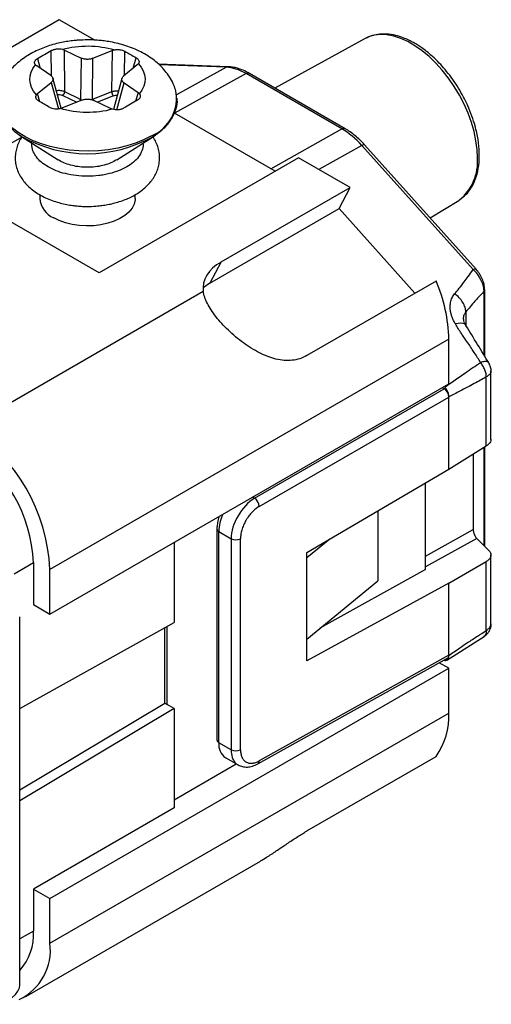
# Model space of a CAD drawing. Header units: millimetres. Extents: x 6 to 273, y 6 to 210.
# Tile 6 of 7: x 243 to 257, y 163 to 193. Entities that reach past the tile are written whole.
import ezdxf

# ---------------------------------------------------------------- set-up
doc = ezdxf.new("R2010")
doc.units = ezdxf.units.MM

msp = doc.modelspace()

# ---------------------------------------------------------------- linework, layer by layer
for p, q in [((243.923, 192.544), (240.034, 190.299)), ((244.99, 191.928), (243.923, 192.544)), ((253.14, 191.974), (250.42, 190.48)), ((243.687, 190.839), (243.679, 191.612)), ((244.077, 191.629), (244.577, 191.387)), ((244.091, 190.372), (244.077, 191.629)), ((244.937, 191.379), (245.52, 191.616)), ((245.52, 191.616), (245.494, 190.366)), ((245.884, 190.865), (245.899, 191.591)), ((243.265, 191.373), (243.351, 191.076)), ((244.577, 191.387), (244.565, 190.142)), ((244.925, 190.134), (244.937, 191.379)), ((246.272, 191.182), (245.86, 190.846)), ((246.151, 191.083), (246.238, 191.395)), ((249.019, 191.125), (246.908, 191.207)), ((248.954, 191.109), (246.93, 191.187)), ((243.665, 190.861), (243.246, 191.149)), ((249.551, 190.917), (247.394, 189.724)), ((247.462, 190.284), (248.954, 191.109)), ((252.439, 189.25), (249.551, 190.917)), ((252.536, 189.258), (249.649, 190.925)), ((243.268, 190.316), (243.68, 190.653)), ((243.68, 190.653), (243.899, 189.853)), ((243.977, 189.877), (243.73, 190.778)), ((245.81, 190.774), (245.557, 189.839)), ((245.656, 189.827), (245.876, 190.638)), ((245.876, 190.638), (246.295, 190.349)), ((243.338, 190.071), (243.268, 190.316)), ((244.565, 190.142), (244.091, 190.372)), ((245.494, 190.366), (244.925, 190.134)), ((246.295, 190.349), (246.215, 190.078)), ((244.603, 190.12), (244.02, 189.882)), ((244.028, 190.261), (244.449, 190.057)), ((244.565, 190.142), (244.605, 190.127)), ((245.463, 189.869), (244.963, 190.111)), ((245.551, 190.252), (245.074, 190.057)), ((250.427, 187.973), (247.389, 189.726)), ((250.297, 188.048), (252.439, 189.25)), ((242.793, 189.004), (240.414, 187.63)), ((242.758, 189.043), (242.785, 189.023)), ((242.783, 189.025), (242.758, 189.041)), ((242.783, 189.025), (243.889, 188.319)), ((245.651, 188.319), (246.757, 189.025)), ((253.036, 188.752), (251.746, 188.028)), ((256.392, 185.008), (253.036, 188.752)), ((256.478, 185.027), (253.123, 188.771)), ((251.134, 188.381), (245.124, 184.911)), ((252.688, 187.484), (251.134, 188.381)), ((245.124, 184.911), (239.467, 188.177)), ((248.799, 185.239), (252.688, 187.484)), ((252.352, 186.847), (252.688, 187.484)), ((243.333, 187.268), (243.333, 187.156)), ((246.207, 187.156), (246.207, 187.268)), ((255.093, 186.573), (255.956, 187.096)), ((248.463, 184.602), (252.352, 186.847)), ((254.637, 184.299), (252.352, 186.847)), ((248.799, 185.239), (248.463, 184.602)), ((255.273, 184.666), (251.384, 182.421)), ((241.164, 180.258), (248.261, 184.355)), ((256.714, 184.346), (256.714, 182.442)), ((256.741, 182.398), (256.741, 184.404)), ((256.173, 183.735), (256.173, 183.328)), ((255.66, 182.911), (243.639, 175.971)), ((255.66, 181.563), (255.66, 182.911)), ((256.928, 179.892), (256.928, 181.959)), ((256.787, 179.693), (256.787, 181.775)), ((243.639, 174.624), (255.66, 181.563)), ((249.806, 178.115), (255.518, 181.413)), ((255.518, 181.413), (255.459, 181.447)), ((255.523, 181.484), (255.537, 181.468)), ((249.947, 177.87), (255.66, 181.168)), ((255.66, 181.175), (255.66, 181.168)), ((255.66, 178.996), (255.66, 181.168)), ((255.66, 178.996), (256.787, 179.693)), ((256.714, 179.648), (256.714, 176.692)), ((256.741, 176.665), (256.741, 179.664)), ((256.394, 179.45), (256.394, 177.173)), ((251.377, 176.48), (255.66, 178.996)), ((254.952, 175.966), (254.952, 178.581)), ((249.806, 178.115), (249.746, 178.15)), ((253.517, 177.737), (253.517, 175.631)), ((248.671, 177.192), (248.671, 170.83)), ((248.73, 177.111), (249.1, 176.897)), ((248.73, 170.748), (248.73, 177.111)), ((254.952, 176.37), (256.394, 177.173)), ((247.386, 176.787), (247.386, 174.368)), ((249.1, 176.897), (249.1, 170.534)), ((249.381, 170.534), (249.381, 176.896)), ((252.069, 176.887), (251.377, 176.316)), ((256.498, 176.907), (254.952, 176.046)), ((256.498, 176.907), (256.861, 176.546)), ((251.377, 173.213), (251.377, 176.48)), ((256.928, 174.345), (256.928, 176.411)), ((242.564, 175.841), (243.144, 176.175)), ((243.144, 176.175), (243.144, 174.91)), ((255.66, 175.557), (256.787, 176.208)), ((256.787, 174.127), (256.787, 176.208)), ((243.639, 174.624), (243.639, 175.971)), ((254.952, 175.966), (251.776, 174.196)), ((251.377, 173.867), (253.517, 175.631)), ((255.66, 175.557), (251.377, 173.213)), ((255.66, 173.385), (255.66, 175.557)), ((243.144, 174.91), (243.639, 174.624)), ((242.73, 163.438), (242.73, 174.542)), ((242.73, 171.774), (247.386, 174.368)), ((247.174, 171.898), (247.174, 174.25)), ((247.104, 171.939), (247.104, 174.211)), ((255.594, 173.238), (256.723, 173.95)), ((255.66, 173.385), (249.947, 170.201)), ((255.66, 173.385), (255.66, 173.378)), ((249.904, 170.109), (255.617, 173.293)), ((255.66, 172.99), (255.372, 173.156)), ((255.537, 173.226), (255.5, 173.228)), ((243.639, 166.05), (255.66, 172.99)), ((255.66, 171.642), (255.66, 172.99)), ((242.73, 169.326), (247.104, 171.939)), ((247.104, 171.939), (247.174, 171.898)), ((247.386, 171.776), (247.174, 171.898)), ((247.386, 171.776), (242.73, 168.994)), ((243.639, 164.703), (255.66, 171.642)), ((247.386, 171.776), (247.386, 168.785)), ((249.1, 170.534), (248.73, 170.748)), ((247.386, 169.03), (249.253, 170.108)), ((248.937, 170.29), (249.309, 170.076)), ((251.384, 168.087), (255.273, 170.333)), ((247.386, 168.785), (243.144, 166.336)), ((242.914, 163.1), (249.983, 167.181)), ((243.144, 166.336), (243.144, 165.07)), ((243.144, 166.336), (243.639, 166.05)), ((243.639, 164.703), (243.639, 166.05)), ((243.144, 165.07), (242.73, 164.831))]:
    msp.add_line(p, q)
at = {"flags": 128}
for points in [[(256.522, 188.375), (256.51, 188.631), (256.475, 188.896), (256.418, 189.17), (256.338, 189.447), (256.237, 189.725), (256.116, 190.001), (255.976, 190.272), (255.82, 190.533), (255.648, 190.783), (255.463, 191.018), (255.268, 191.236), (255.063, 191.433), (254.853, 191.608), (254.638, 191.759), (254.423, 191.883), (254.208, 191.98), (253.998, 192.048), (253.794, 192.087), (253.598, 192.095), (253.413, 192.073), (253.241, 192.022), (253.14, 191.974)], [(246.682, 189.036), (246.46, 188.921), (246.217, 188.821), (245.957, 188.737), (245.683, 188.67), (245.398, 188.621), (245.104, 188.59), (244.807, 188.579), (244.51, 188.586), (244.215, 188.612), (243.928, 188.656), (243.65, 188.719), (243.386, 188.798), (243.139, 188.894), (242.912, 189.006), (242.707, 189.13), (242.527, 189.268), (242.375, 189.415), (242.252, 189.572), (242.159, 189.735), (242.098, 189.903), (242.069, 190.075), (242.073, 190.247), (242.095, 190.363)], [(246.897, 189.122), (246.862, 189.096), (246.757, 189.025)], [(253.123, 188.771), (253.117, 188.775), (253.103, 188.777), (253.085, 188.774), (253.062, 188.765), (253.036, 188.752)], [(246.207, 187.156), (246.205, 187.109), (246.175, 186.983), (246.113, 186.861), (246.019, 186.746), (245.896, 186.641), (245.747, 186.548), (245.574, 186.469), (245.383, 186.406), (245.177, 186.361), (244.962, 186.334), (244.743, 186.327), (244.524, 186.339), (244.31, 186.37), (244.108, 186.42), (243.921, 186.487), (243.754, 186.57)], [(255.956, 187.096), (255.976, 187.109), (255.985, 187.114)], [(256.392, 185.008), (256.418, 185.021), (256.44, 185.03), (256.459, 185.033), (256.472, 185.031), (256.478, 185.027)], [(248.463, 184.602), (248.29, 184.483), (248.253, 184.453)], [(256.173, 183.328), (256.162, 183.343), (256.127, 183.371), (256.076, 183.387), (256.013, 183.393), (255.939, 183.387), (255.856, 183.37)], [(241.022, 163.029), (241.164, 162.961), (241.326, 162.909), (241.501, 162.876), (241.683, 162.861), (241.868, 162.866), (242.047, 162.89), (242.216, 162.933), (242.368, 162.993), (242.499, 163.069), (242.603, 163.157), (242.678, 163.254), (242.72, 163.358), (242.73, 163.438)]]:
    msp.add_lwpolyline(points, dxfattribs=at)
for centre, radius, start, end in [((249.015, 191.001), 0.124, 89.1213, 119.5114), ((249.608, 190.835), 0.099, 65.3602, 124.6041), ((243.924, 190.394), 0.169, 308.0689, 352.5512), ((245.677, 190.386), 0.184, 186.2973, 226.6994), ((246.221, 190.177), 1.231, 291.9636, 12.0759), ((244.398, 190.165), 0.168, 336.7864, 352.193), ((252.495, 189.168), 0.099, 65.3416, 124.6057), ((244.77, 192.549), 4.046, 240.5875, 299.4125), ((255.039, 188.262), 1.487, 309.4906, 4.3585), ((244.038, 187.218), 0.708, 185.0022, 246.3179), ((251.015, 182.81), 4.646, 1.2473, 23.556), ((256.66, 184.406), 0.0806, 311.8474, 358.2277), ((238.265, 175.727), 5.379, 2.6055, 57.3945), ((238.714, 175.985), 4.434, 2.4534, 57.5466), ((249.635, 177.854), 0.312, 3.0599, 56.9401), ((250.108, 177.071), 1.378, 156.0184, 178.3571), ((248.771, 177.202), 0.101, 185.7095, 245.6241), ((249.241, 177.17), 0.308, 242.6336, 297.0778), ((253.587, 171.541), 2.075, 324.3631, 2.7945), ((248.771, 170.84), 0.101, 185.6948, 245.6253), ((249.206, 170.688), 0.48, 172.779, 235.9088), ((249.241, 170.808), 0.308, 242.6336, 297.0778), ((249.848, 170.191), 0.0994, 304.336, 5.9165), ((241.541, 164.963), 1.607, 317.7263, 3.8281), ((242.021, 164.486), 1.632, 295.2046, 7.6263)]:
    msp.add_arc(centre, radius, start, end)
for centre, major_axis, ratio, start_param, end_param in [((250.359, 184.338), (2.103, -0.177), 0.571777, 2.453467, 3.274366), ((255.518, 181.25), (-0.1, 0.173), 0.577426, 3.970865, 5.49783), ((255.518, 173.467), (-0.1, 0.173), 0.577338, 3.132866, 3.883286)]:
    msp.add_ellipse(centre, major_axis=major_axis, ratio=ratio, start_param=start_param, end_param=end_param)
for points, knots in [([(255.986, 187.12), (256.052, 187.168), (256.182, 187.261), (256.322, 187.447), (256.421, 187.63), (256.506, 187.854), (256.569, 188.145), (256.586, 188.526), (256.548, 188.928), (256.466, 189.3), (256.357, 189.643), (256.229, 189.961), (256.076, 190.267), (255.908, 190.553), (255.735, 190.806), (255.554, 191.036), (255.364, 191.248), (255.179, 191.429), (255.002, 191.579), (254.855, 191.688), (254.724, 191.777), (254.593, 191.855), (254.445, 191.931), (254.266, 192.008), (254.04, 192.078), (253.802, 192.115), (253.568, 192.11), (253.349, 192.072), (253.212, 192.007), (253.14, 191.974)], [0, 0, 0, 0, 0.043227, 0.085507, 0.119894, 0.147687, 0.201882, 0.256177, 0.3096, 0.362208, 0.399642, 0.440313, 0.484235, 0.519331, 0.556261, 0.591789, 0.623395, 0.659423, 0.68847, 0.712336, 0.731624, 0.752621, 0.775341, 0.802347, 0.838174, 0.883009, 0.917964, 0.956968, 1, 1, 1, 1]), ([(244.77, 191.935), (244.676, 191.933), (244.543, 191.93), (244.347, 191.913), (244.179, 191.892), (243.983, 191.857), (243.781, 191.81), (243.575, 191.748), (243.37, 191.671), (243.169, 191.579), (242.976, 191.471), (242.793, 191.347), (242.623, 191.207), (242.471, 191.052), (242.338, 190.884), (242.227, 190.703), (242.154, 190.552), (242.126, 190.46), (242.119, 190.435)], [0, 0, 0, 0, 0.081155, 0.114612, 0.169993, 0.227411, 0.288987, 0.353248, 0.419664, 0.487792, 0.557255, 0.627495, 0.697965, 0.768143, 0.837671, 0.906446, 0.974604, 1, 1, 1, 1]), ([(247.421, 190.438), (247.4, 190.497), (247.353, 190.63), (247.247, 190.816), (247.115, 190.999), (246.962, 191.165), (246.788, 191.317), (246.593, 191.454), (246.382, 191.574), (246.159, 191.677), (245.929, 191.761), (245.699, 191.826), (245.479, 191.873), (245.285, 191.903), (245.105, 191.922), (244.938, 191.933), (244.824, 191.934), (244.77, 191.935)], [0, 0, 0, 0, 0.060844, 0.137352, 0.208048, 0.280797, 0.35546, 0.431462, 0.507891, 0.583714, 0.657966, 0.729801, 0.797022, 0.855876, 0.901457, 0.953806, 1, 1, 1, 1]), ([(243.679, 191.612), (243.69, 191.618), (243.713, 191.629), (243.752, 191.643), (243.794, 191.654), (243.853, 191.665), (243.931, 191.67), (243.988, 191.658), (244.017, 191.652)], [0, 0, 0, 0, 0.126229, 0.250583, 0.374733, 0.500388, 0.752103, 1, 1, 1, 1]), ([(244.017, 191.652), (244.027, 191.649), (244.049, 191.642), (244.068, 191.634), (244.077, 191.629)], [0, 0, 0, 0, 0.499209, 1, 1, 1, 1]), ([(245.52, 191.616), (245.53, 191.62), (245.549, 191.627), (245.57, 191.633), (245.581, 191.635)], [0, 0, 0, 0, 0.500687, 1, 1, 1, 1]), ([(245.581, 191.635), (245.594, 191.638), (245.621, 191.643), (245.664, 191.646), (245.707, 191.645), (245.764, 191.639), (245.833, 191.623), (245.877, 191.602), (245.899, 191.591)], [0, 0, 0, 0, 0.124515, 0.247977, 0.372541, 0.500256, 0.749304, 1, 1, 1, 1]), ([(243.206, 191.184), (243.2, 191.192), (243.188, 191.208), (243.178, 191.232), (243.175, 191.257), (243.182, 191.29), (243.206, 191.331), (243.245, 191.359), (243.265, 191.373)], [0, 0, 0, 0, 0.1246, 0.247894, 0.372374, 0.500403, 0.749348, 1, 1, 1, 1]), ([(243.246, 191.149), (243.238, 191.154), (243.223, 191.165), (243.212, 191.178), (243.206, 191.184)], [0, 0, 0, 0, 0.500791, 1, 1, 1, 1]), ([(244.937, 191.379), (244.921, 191.373), (244.89, 191.362), (244.837, 191.351), (244.782, 191.347), (244.727, 191.348), (244.673, 191.355), (244.621, 191.368), (244.592, 191.381), (244.577, 191.387)], [0, 0, 0, 0, 0.143377, 0.286234, 0.42878, 0.57122, 0.713766, 0.856623, 1, 1, 1, 1]), ([(246.238, 191.395), (246.251, 191.387), (246.276, 191.37), (246.303, 191.341), (246.324, 191.306), (246.331, 191.264), (246.314, 191.233), (246.305, 191.217)], [0, 0, 0, 0, 0.167602, 0.333135, 0.500158, 0.751802, 1, 1, 1, 1]), ([(246.305, 191.217), (246.3, 191.211), (246.291, 191.199), (246.278, 191.188), (246.272, 191.182)], [0, 0, 0, 0, 0.499313, 1, 1, 1, 1]), ([(243.665, 190.861), (243.676, 190.852), (243.698, 190.835), (243.72, 190.806), (243.733, 190.775), (243.735, 190.742), (243.727, 190.711), (243.709, 190.68), (243.69, 190.662), (243.68, 190.653)], [0, 0, 0, 0, 0.143377, 0.286234, 0.42878, 0.57122, 0.713766, 0.856623, 1, 1, 1, 1]), ([(249.649, 190.925), (249.586, 190.959), (249.467, 191.022), (249.298, 191.081), (249.15, 191.115), (249.059, 191.122), (249.017, 191.125)], [0, 0, 0, 0, 0.294503, 0.559571, 0.794862, 1, 1, 1, 1]), ([(245.876, 190.638), (245.864, 190.646), (245.842, 190.663), (245.82, 190.693), (245.807, 190.724), (245.805, 190.756), (245.813, 190.788), (245.831, 190.818), (245.851, 190.837), (245.86, 190.846)], [0, 0, 0, 0, 0.143377, 0.286234, 0.42878, 0.57122, 0.713766, 0.856623, 1, 1, 1, 1]), ([(242.099, 190.358), (242.086, 190.305), (242.056, 190.183), (242.065, 189.996), (242.107, 189.809), (242.179, 189.642), (242.276, 189.484), (242.406, 189.327), (242.565, 189.176), (242.696, 189.086), (242.758, 189.043)], [0, 0, 0, 0, 0.109651, 0.255123, 0.387845, 0.507802, 0.624846, 0.748936, 0.879959, 1, 1, 1, 1]), ([(243.302, 190.092), (243.289, 190.1), (243.264, 190.116), (243.237, 190.146), (243.217, 190.185), (243.21, 190.232), (243.227, 190.265), (243.235, 190.281)], [0, 0, 0, 0, 0.167602, 0.333135, 0.500158, 0.751802, 1, 1, 1, 1]), ([(243.235, 190.281), (243.24, 190.287), (243.249, 190.299), (243.262, 190.311), (243.268, 190.316)], [0, 0, 0, 0, 0.499313, 1, 1, 1, 1]), ([(244.091, 190.372), (244.061, 190.382), (244, 190.402), (243.905, 190.41), (243.852, 190.402), (243.834, 190.399)], [0, 0, 0, 0, 0.398602, 0.796077, 1, 1, 1, 1]), ([(243.866, 190.284), (243.875, 190.285), (243.907, 190.29), (243.967, 190.284), (244.008, 190.269), (244.028, 190.261)], [0, 0, 0, 0, 0.159425, 0.576932, 1, 1, 1, 1]), ([(245.706, 190.389), (245.7, 190.39), (245.662, 190.396), (245.584, 190.39), (245.524, 190.374), (245.494, 190.366)], [0, 0, 0, 0, 0.075002, 0.536947, 1, 1, 1, 1]), ([(245.551, 190.252), (245.571, 190.259), (245.609, 190.272), (245.653, 190.272), (245.674, 190.272)], [0, 0, 0, 0, 0.527936, 1, 1, 1, 1]), ([(246.334, 190.314), (246.34, 190.306), (246.352, 190.29), (246.362, 190.263), (246.365, 190.235), (246.358, 190.198), (246.335, 190.153), (246.295, 190.126), (246.275, 190.113)], [0, 0, 0, 0, 0.1246, 0.247894, 0.372374, 0.500403, 0.749348, 1, 1, 1, 1]), ([(246.295, 190.349), (246.302, 190.344), (246.317, 190.333), (246.328, 190.32), (246.334, 190.314)], [0, 0, 0, 0, 0.500791, 1, 1, 1, 1]), ([(244.603, 190.12), (244.619, 190.125), (244.65, 190.137), (244.703, 190.147), (244.758, 190.152), (244.813, 190.151), (244.868, 190.143), (244.919, 190.13), (244.948, 190.117), (244.963, 190.111)], [0, 0, 0, 0, 0.143377, 0.286234, 0.42878, 0.57122, 0.713766, 0.856623, 1, 1, 1, 1]), ([(246.905, 189.13), (246.94, 189.158), (247.022, 189.222), (247.137, 189.333), (247.258, 189.475), (247.372, 189.656), (247.453, 189.878), (247.491, 190.058), (247.472, 190.162), (247.469, 190.177)], [0, 0, 0, 0, 0.091559, 0.2116874, 0.3524724, 0.5238205, 0.7257932, 0.9583392, 1, 1, 1, 1]), ([(243.959, 189.863), (243.946, 189.86), (243.919, 189.854), (243.876, 189.85), (243.833, 189.848), (243.776, 189.851), (243.707, 189.863), (243.663, 189.885), (243.641, 189.896)], [0, 0, 0, 0, 0.124515, 0.247977, 0.372541, 0.500256, 0.749304, 1, 1, 1, 1]), ([(244.02, 189.882), (244.011, 189.878), (243.991, 189.871), (243.97, 189.866), (243.959, 189.863)], [0, 0, 0, 0, 0.500687, 1, 1, 1, 1]), ([(245.523, 189.846), (245.513, 189.849), (245.491, 189.856), (245.472, 189.865), (245.463, 189.869)], [0, 0, 0, 0, 0.499209, 1, 1, 1, 1]), ([(245.861, 189.874), (245.85, 189.868), (245.827, 189.855), (245.788, 189.842), (245.746, 189.832), (245.687, 189.825), (245.609, 189.826), (245.552, 189.839), (245.523, 189.846)], [0, 0, 0, 0, 0.126229, 0.250583, 0.374733, 0.500388, 0.752103, 1, 1, 1, 1]), ([(246.755, 189.023), (246.8, 189.052), (246.853, 189.087), (246.898, 189.124), (246.905, 189.13)], [0, 0, 0, 0, 0.8421094, 1, 1, 1, 1]), ([(253.123, 188.77), (253.03, 188.868), (252.842, 189.062), (252.638, 189.193), (252.536, 189.258)], [0, 0, 0, 0, 0.4986, 1, 1, 1, 1]), ([(242.804, 189.021), (242.781, 188.987), (242.726, 188.907), (242.663, 188.767), (242.614, 188.603), (242.592, 188.433), (242.597, 188.257), (242.633, 188.079), (242.699, 187.909), (242.79, 187.75), (242.903, 187.604), (243.039, 187.47), (243.196, 187.349), (243.369, 187.242), (243.556, 187.15), (243.751, 187.074), (243.949, 187.015), (244.141, 186.972), (244.312, 186.944), (244.471, 186.926), (244.619, 186.916), (244.806, 186.912), (244.973, 186.919), (245.147, 186.934), (245.295, 186.954), (245.467, 186.986), (245.643, 187.03), (245.82, 187.086), (245.993, 187.155), (246.161, 187.237), (246.319, 187.332), (246.465, 187.441), (246.597, 187.562), (246.711, 187.696), (246.805, 187.841), (246.878, 187.995), (246.926, 188.159), (246.949, 188.33), (246.943, 188.505), (246.907, 188.684), (246.84, 188.853), (246.782, 188.965), (246.743, 189.015), (246.74, 189.018)], [0, 0, 0, 0, 0.018021, 0.043729, 0.069391, 0.095246, 0.121631, 0.148944, 0.177584, 0.204149, 0.231497, 0.25952, 0.287925, 0.316354, 0.344468, 0.37203, 0.39875, 0.423802, 0.445919, 0.463021, 0.482626, 0.500316, 0.531015, 0.5436, 0.564411, 0.58593, 0.608939, 0.63287, 0.657515, 0.682715, 0.70835, 0.73428, 0.76034, 0.786366, 0.81224, 0.837949, 0.86361, 0.889466, 0.91585, 0.943164, 0.971804, 0.998368, 1, 1, 1, 1]), ([(243.586, 188.106), (243.515, 188.151), (243.374, 188.241), (243.247, 188.379), (243.17, 188.498), (243.114, 188.625), (243.084, 188.735), (243.099, 188.811), (243.101, 188.822)], [0, 0, 0, 0, 0.230101, 0.460011, 0.585557, 0.709687, 0.958647, 1, 1, 1, 1]), ([(246.439, 188.822), (246.442, 188.811), (246.457, 188.735), (246.418, 188.592), (246.321, 188.408), (246.164, 188.242), (245.961, 188.102), (245.717, 187.985), (245.481, 187.91), (245.276, 187.866), (245.055, 187.832), (244.77, 187.816), (244.428, 187.835), (244.109, 187.895), (243.821, 187.984), (243.664, 188.065), (243.586, 188.106)], [0, 0, 0, 0, 0.014181, 0.099673, 0.185031, 0.263957, 0.34275, 0.421676, 0.500469, 0.543514, 0.586073, 0.671432, 0.756924, 0.842283, 0.921174, 1, 1, 1, 1]), ([(245.648, 188.321), (245.636, 188.312), (245.575, 188.268), (245.433, 188.206), (245.228, 188.141), (245.003, 188.102), (244.77, 188.089), (244.537, 188.102), (244.312, 188.141), (244.107, 188.206), (243.965, 188.268), (243.905, 188.312), (243.892, 188.321)], [0, 0, 0, 0, 0.029865, 0.147397, 0.264929, 0.382461, 0.499993, 0.617525, 0.735057, 0.852589, 0.970122, 1, 1, 1, 1]), ([(255.834, 184.278), (255.881, 184.334), (255.98, 184.452), (256.113, 184.626), (256.252, 184.814), (256.341, 184.938), (256.392, 185.008)], [0, 0, 0, 0, 0.236861, 0.499652, 0.716332, 1, 1, 1, 1]), ([(256.741, 184.403), (256.737, 184.458), (256.729, 184.565), (256.669, 184.734), (256.586, 184.894), (256.514, 184.983), (256.478, 185.027)], [0, 0, 0, 0, 0.2582937, 0.5086026, 0.7556838, 1, 1, 1, 1]), ([(251.384, 182.421), (251.243, 182.34), (251.094, 182.293), (250.776, 182.259), (250.614, 182.274), (250.284, 182.354), (250.119, 182.418), (249.79, 182.585), (249.625, 182.687), (249.31, 182.916), (249.156, 183.047), (248.877, 183.314), (248.748, 183.455), (248.535, 183.728), (248.447, 183.864), (248.319, 184.119), (248.277, 184.24), (248.261, 184.355)], [0, 0, 0, 0, 0.125, 0.125, 0.25, 0.25, 0.375, 0.375, 0.5, 0.5, 0.625, 0.625, 0.75, 0.75, 0.875, 0.875, 1, 1, 1, 1]), ([(256.714, 184.346), (256.661, 184.29), (256.571, 184.194), (256.433, 184.043), (256.306, 183.898), (256.216, 183.787), (256.173, 183.735)], [0, 0, 0, 0, 0.292968, 0.499577, 0.762137, 1, 1, 1, 1]), ([(255.856, 183.37), (255.838, 183.404), (255.801, 183.47), (255.759, 183.571), (255.727, 183.671), (255.707, 183.769), (255.696, 183.887), (255.705, 184.02), (255.749, 184.162), (255.806, 184.24), (255.834, 184.278)], [0, 0, 0, 0, 0.1071996, 0.2113161, 0.3132288, 0.4138744, 0.5142254, 0.6808845, 0.8407218, 1, 1, 1, 1]), ([(256.173, 183.735), (256.17, 183.778), (256.164, 183.824), (256.132, 183.922), (256.108, 183.973), (256.016, 184.121), (255.926, 184.213), (255.834, 184.278)], [0, 0, 0, 0, 0.25, 0.25, 0.5, 0.5, 1, 1, 1, 1]), ([(256.11, 183.486), (256.108, 183.497), (256.101, 183.552), (256.117, 183.644), (256.155, 183.705), (256.173, 183.735)], [0, 0, 0, 0, 0.11167, 0.573081, 1, 1, 1, 1]), ([(256.174, 183.326), (256.155, 183.361), (256.119, 183.426), (256.111, 183.475), (256.107, 183.498)], [0, 0, 0, 0, 0.540206, 1, 1, 1, 1]), ([(256.611, 182.209), (256.583, 182.257), (256.525, 182.358), (256.434, 182.501), (256.335, 182.649), (256.228, 182.804), (256.125, 182.953), (256.027, 183.097), (255.94, 183.229), (255.883, 183.325), (255.856, 183.37)], [0, 0, 0, 0, 0.122575, 0.256932, 0.36617, 0.508259, 0.659595, 0.755511, 0.885237, 1, 1, 1, 1]), ([(256.876, 182.177), (256.759, 182.369), (256.525, 182.753), (256.29, 183.136), (256.173, 183.328)], [0, 0, 0, 0, 0.499982, 1, 1, 1, 1]), ([(255.537, 181.468), (255.743, 181.612), (256.099, 181.861), (256.459, 182.105), (256.611, 182.209)], [0, 0, 0, 0, 0.57879, 1, 1, 1, 1]), ([(256.859, 182.197), (256.85, 182.21), (256.828, 182.24), (256.74, 182.247), (256.653, 182.221), (256.611, 182.209)], [0, 0, 0, 0, 0.263459, 0.643099, 1, 1, 1, 1]), ([(256.787, 181.775), (256.787, 181.788), (256.787, 181.817), (256.78, 181.867), (256.766, 181.927), (256.738, 182.01), (256.697, 182.092), (256.649, 182.162), (256.624, 182.193), (256.611, 182.209)], [0, 0, 0, 0, 0.095263, 0.207742, 0.337579, 0.484089, 0.744349, 0.873832, 1, 1, 1, 1]), ([(256.922, 181.957), (256.923, 181.946), (256.929, 181.905), (256.887, 181.837), (256.82, 181.796), (256.787, 181.775)], [0, 0, 0, 0, 0.152141, 0.575678, 1, 1, 1, 1]), ([(256.938, 181.95), (256.934, 181.99), (256.925, 182.077), (256.884, 182.157), (256.862, 182.199)], [0, 0, 0, 0, 0.466746, 1, 1, 1, 1]), ([(256.787, 181.775), (256.729, 181.742), (256.609, 181.672), (256.421, 181.569), (256.212, 181.457), (255.957, 181.326), (255.769, 181.231), (255.66, 181.175)], [0, 0, 0, 0, 0.154109, 0.32064, 0.499642, 0.708171, 1, 1, 1, 1]), ([(255.66, 181.175), (255.659, 181.191), (255.657, 181.223), (255.646, 181.274), (255.624, 181.335), (255.59, 181.404), (255.555, 181.447), (255.537, 181.468)], [0, 0, 0, 0, 0.167438, 0.332316, 0.500755, 0.749827, 1, 1, 1, 1]), ([(256.922, 179.898), (256.923, 179.886), (256.929, 179.842), (256.886, 179.768), (256.82, 179.718), (256.787, 179.693)], [0, 0, 0, 0, 0.158944, 0.59062, 1, 1, 1, 1]), ([(249.947, 177.87), (249.929, 177.86), (249.894, 177.838), (249.841, 177.799), (249.789, 177.754), (249.719, 177.686), (249.634, 177.588), (249.544, 177.452), (249.471, 177.307), (249.419, 177.162), (249.387, 177.022), (249.383, 176.938), (249.381, 176.896)], [0, 0, 0, 0, 0.060269, 0.120057, 0.179898, 0.240324, 0.370014, 0.500134, 0.629823, 0.759941, 0.879866, 1, 1, 1, 1]), ([(248.742, 177.57), (248.735, 177.551), (248.707, 177.477), (248.68, 177.347), (248.674, 177.244), (248.671, 177.192)], [0, 0, 0, 0, 0.143043, 0.571505, 1, 1, 1, 1]), ([(256.394, 177.173), (256.395, 177.162), (256.395, 177.14), (256.401, 177.103), (256.411, 177.065), (256.428, 177.015), (256.457, 176.953), (256.484, 176.922), (256.498, 176.907)], [0, 0, 0, 0, 0.125152, 0.245938, 0.367665, 0.495521, 0.745591, 1, 1, 1, 1]), ([(256.861, 176.546), (256.871, 176.535), (256.894, 176.51), (256.917, 176.467), (256.93, 176.42), (256.927, 176.367), (256.904, 176.312), (256.86, 176.256), (256.812, 176.225), (256.787, 176.208)], [0, 0, 0, 0, 0.108214, 0.227986, 0.359312, 0.502185, 0.656596, 0.822537, 1, 1, 1, 1]), ([(256.702, 173.937), (256.707, 173.94), (256.75, 173.966), (256.821, 174.026), (256.886, 174.12), (256.928, 174.222), (256.935, 174.293), (256.938, 174.333)], [0, 0, 0, 0, 0.0368281, 0.3236975, 0.5547689, 0.7482537, 1, 1, 1, 1]), ([(256.787, 174.127), (256.787, 174.127), (256.787, 174.127), (256.788, 174.127), (256.789, 174.128), (256.803, 174.138), (256.845, 174.171), (256.894, 174.228), (256.924, 174.293), (256.925, 174.329), (256.925, 174.345)], [0, 0, 0, 0, 0.000117, 0.000964, 0.003248, 0.011772, 0.157605, 0.52086, 0.796013, 1, 1, 1, 1]), ([(255.66, 173.378), (255.769, 173.453), (255.957, 173.583), (256.244, 173.778), (256.51, 173.955), (256.698, 174.072), (256.787, 174.127)], [0, 0, 0, 0, 0.29161, 0.500369, 0.764064, 1, 1, 1, 1]), ([(256.787, 174.127), (256.786, 174.101), (256.782, 174.038), (256.755, 173.973), (256.72, 173.953), (256.707, 173.946)], [0, 0, 0, 0, 0.3155855, 0.7538856, 1, 1, 1, 1]), ([(255.537, 173.226), (255.549, 173.227), (255.572, 173.228), (255.603, 173.241), (255.631, 173.268), (255.655, 173.311), (255.658, 173.355), (255.66, 173.378)], [0, 0, 0, 0, 0.167438, 0.332316, 0.500755, 0.749826, 1, 1, 1, 1]), ([(249.1, 170.534), (249.106, 170.453), (249.116, 170.326), (249.182, 170.194), (249.242, 170.116), (249.294, 170.089), (249.313, 170.079)], [0, 0, 0, 0, 0.3940462, 0.6166093, 0.8557876, 1, 1, 1, 1]), ([(249.381, 170.534), (249.382, 170.513), (249.383, 170.473), (249.391, 170.417), (249.403, 170.364), (249.427, 170.298), (249.471, 170.225), (249.544, 170.163), (249.634, 170.129), (249.734, 170.126), (249.84, 170.148), (249.911, 170.184), (249.947, 170.201)], [0, 0, 0, 0, 0.0602667, 0.1200527, 0.1798915, 0.2403155, 0.3700032, 0.5001221, 0.6298118, 0.7599328, 0.8798613, 1, 1, 1, 1]), ([(249.311, 170.079), (249.353, 170.059), (249.438, 170.019), (249.588, 170.008), (249.746, 170.033), (249.852, 170.084), (249.904, 170.109)], [0, 0, 0, 0, 0.250234, 0.500296, 0.74993, 1, 1, 1, 1]), ([(249.982, 167.183), (250.044, 167.219), (250.204, 167.312), (250.464, 167.484), (250.755, 167.683), (251.042, 167.877), (251.25, 168.009), (251.36, 168.073), (251.384, 168.087)], [0, 0, 0, 0, 0.128846, 0.328516, 0.533816, 0.734165, 0.942384, 1, 1, 1, 1])]:
    msp.add_open_spline(points, degree=3, knots=knots)
for points in [[(244.017, 191.652), (244.513, 191.79), (245.094, 191.784), (245.581, 191.635)], [(243.265, 191.373), (243.334, 191.414), (243.472, 191.496), (243.61, 191.573), (243.679, 191.612)], [(245.899, 191.591), (245.956, 191.559), (246.069, 191.495), (246.181, 191.429), (246.238, 191.395)], [(243.235, 190.281), (242.978, 190.562), (242.967, 190.897), (243.206, 191.184)], [(246.305, 191.217), (246.562, 190.936), (246.573, 190.601), (246.334, 190.314)], [(249.551, 190.917), (249.347, 191.036), (249.141, 191.102), (248.954, 191.109)], [(243.641, 189.896), (243.585, 189.93), (243.471, 189.996), (243.359, 190.06), (243.302, 190.092)], [(246.275, 190.113), (246.206, 190.074), (246.069, 189.996), (245.931, 189.915), (245.861, 189.874)], [(245.523, 189.846), (245.027, 189.708), (244.446, 189.714), (243.959, 189.863)], [(253.036, 188.752), (252.851, 188.96), (252.645, 189.132), (252.439, 189.25)], [(256.392, 185.008), (256.576, 184.832), (256.713, 184.571), (256.714, 184.346)], [(249.806, 178.115), (249.42, 177.892), (249.1, 177.339), (249.1, 176.897)]]:
    msp.add_open_spline(points, degree=3)

doc.saveas('drawing.dxf')
